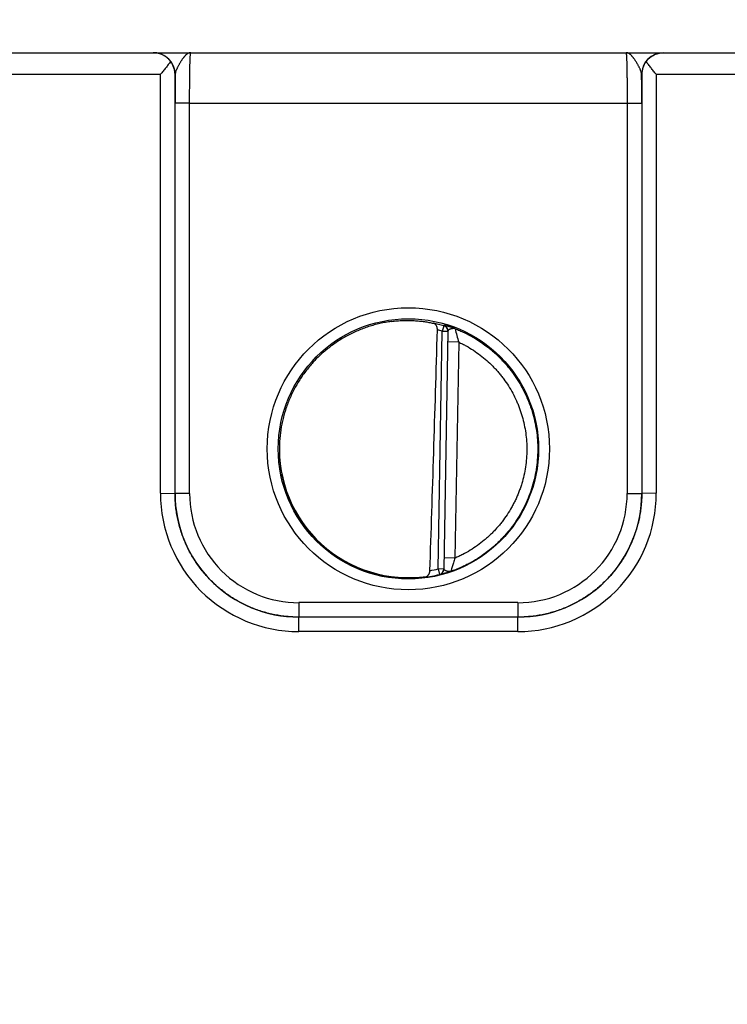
# Model space of a CAD drawing. Header units: inches. Extents: x 0 to 34, y 0 to 22.
# Tile 7 of 118: x 12.6 to 13.6, y 6.6 to 7.9. Entities that reach past the tile are written whole.
import ezdxf

# ---------------------------------------------------------------- set-up
doc = ezdxf.new("R2010")
doc.units = ezdxf.units.IN
doc.header["$LTSCALE"] = 1.87
doc.header["$MEASUREMENT"] = 0
doc.layers.get('0').update_dxf_attribs({"linetype": 'CONTINUOUS'})
doc.layers.add('DIMENSIONS', color=7, linetype='CONTINUOUS')
doc.styles.get("Standard").update_dxf_attribs({"font": 'txt', "width": 0.8})
doc.dimstyles.new('DIMSTYLE_1', dxfattribs={"dimtxt": 0.125, "dimasz": 0.18, "dimexe": 0.18, "dimexo": 0.0625, "dimgap": 0.09, "dimtad": 0, "dimtih": 1, "dimtoh": 1, "dimzin": 4, "dimdsep": 46, "dimtxsty": 'STANDARD', "dimblk": '_FILLED', "dimblk1": '_FILLED', "dimblk2": '_FILLED', "dimcen": 0.09, "dimadec": 0, "dimazin": 0, "dimtp": 0.01, "dimtm": 0.01, "dimtfac": 1, "dimtofl": 0, "dimtmove": 0, "dimatfit": 3, "dimldrblk": '_FILLED', "dimfxl": 1, "dimtolj": 1, "dimtzin": 4, "dimarcsym": 0})

# ---------------------------------------------------------------- blocks, each defined once
blk = doc.blocks.new('*D21')
at = {"layer": 'DIMENSIONS', "color": 2, "linetype": 'CONTINUOUS'}
for p, q in [((17.9524, 8.403), (17.9524, 8.5835)), ((17.7794, 8.1224), (17.9524, 8.403)), ((17.7794, 6.6766), (17.7794, 8.1224))]:
    blk.add_line(p, q, dxfattribs=at)
at = {"layer": 'DIMENSIONS', "color": 2, "linetype": 'CONTINUOUS', "insert": (17.8899, 8.646), "char_height": 0.125, "width": 1.325, "attachment_point": 1, "rotation": 90, "line_spacing_factor": 0.9}
blk.add_mtext('12.08{\\Ftxt.shx;\\W1.000000;\\H0.125000; }[306.8]', dxfattribs=at)
blk = doc.blocks.new('_FILLED')
at = {"color": 0, "linetype": 'BYBLOCK'}
blk.add_solid([(0, 0), (-1, 0.1736), (-1, -0.1736)], dxfattribs=at)
blk = doc.blocks.new('*D24')
at = {"layer": 'DIMENSIONS', "color": 2, "linetype": 'CONTINUOUS'}
blk.add_line((17.622, 6.2695), (17.622, 8.5835), dxfattribs=at)
at = {"layer": 'DIMENSIONS', "color": 2, "linetype": 'CONTINUOUS', "insert": (17.5595, 8.646), "char_height": 0.125, "width": 1.325, "attachment_point": 1, "rotation": 90, "line_spacing_factor": 0.9}
blk.add_mtext('11.92{\\Ftxt.shx;\\W1.000000;\\H0.125000; }[302.8]', dxfattribs=at)

msp = doc.modelspace()

# ---------------------------------------------------------------- linework, layer by layer
at = {"color": 7, "linetype": 'CONTINUOUS'}
for p, q in [((9.7833, 7.896), (17.563, 7.896)), ((12.5514, 7.8663), (12.8007, 7.8663)), ((12.8007, 7.291), (12.8007, 7.8663)), ((12.8207, 7.2908), (12.8207, 7.866)), ((12.8209, 7.866), (12.8207, 7.866)), ((13.4614, 7.866), (13.4612, 7.866)), ((13.4614, 7.866), (13.4614, 7.2908)), ((13.4814, 7.8663), (13.7307, 7.8663)), ((13.4814, 7.8663), (13.4814, 7.291)), ((12.8207, 7.2908), (12.8207, 7.8268)), ((12.8407, 7.8266), (12.8207, 7.8268)), ((12.8407, 7.2906), (12.8407, 7.8266)), ((12.8407, 7.8266), (13.4414, 7.8266)), ((13.4414, 7.8266), (13.4614, 7.8268)), ((13.4414, 7.8266), (13.4414, 7.2906)), ((13.4614, 7.8268), (13.4614, 7.2908)), ((13.1897, 7.5209), (13.1875, 7.5133)), ((13.1897, 7.5214), (13.1897, 7.5209)), ((13.1818, 7.187), (13.1875, 7.5133)), ((13.1954, 7.5132), (13.1875, 7.5133)), ((13.1954, 7.5137), (13.1897, 7.1867)), ((13.2101, 7.4986), (13.1951, 7.4988)), ((13.2101, 7.4986), (13.2049, 7.2018)), ((12.8007, 7.291), (12.8207, 7.2908)), ((12.8407, 7.2906), (12.8207, 7.2908)), ((13.4414, 7.2906), (13.4614, 7.2908)), ((13.4814, 7.291), (13.4614, 7.2908)), ((13.2049, 7.2018), (13.1899, 7.2021)), ((13.1897, 7.1869), (13.1818, 7.187)), ((13.1818, 7.187), (13.1837, 7.1794)), ((13.1837, 7.1792), (13.1837, 7.1794)), ((13.2914, 7.1407), (12.9907, 7.1407)), ((12.9907, 7.1407), (12.9907, 7.1208)), ((13.2914, 7.1407), (13.2914, 7.1208)), ((13.2914, 7.1208), (12.9907, 7.1208)), ((13.2914, 7.1208), (12.9907, 7.1208)), ((12.9907, 7.101), (12.9907, 7.1208)), ((13.2914, 7.101), (13.2914, 7.1208)), ((13.2914, 7.101), (12.9907, 7.101))]:
    msp.add_line(p, q, dxfattribs=at)
for centre, radius in [((13.141, 7.352), 0.1937), ((13.141, 7.3519), 0.1787)]:
    msp.add_circle(centre, radius, dxfattribs=at)
for centre, radius, start, end in [((12.7909, 7.866), 0.03, 0.0038, 89.8584), ((13.4912, 7.866), 0.03, 90.1415, 179.9963), ((17.3582, 7.8282), 4.5375, 179.5222, 180.0174), ((8.7815, 7.8276), 4.6799, 359.9898, 0.47), ((13.1408, 7.3499), 0.1779, 74.0687, 78.9234), ((13.1875, 7.5139), 0.00787, 359.0074, 74.1117), ((13.1875, 7.5133), 0.00787, 359.0007, 74.0857), ((13.1409, 7.35), 0.1699, 74.0681, 76.3603), ((13.4818, 7.5801), 0.2837, 192.8721, 196.7125), ((12.9906, 7.291), 0.19, 179.9978, 270.0047), ((12.9907, 7.2908), 0.17, 179.9996, 270.0028), ((12.9907, 7.2906), 0.15, 179.9978, 270.0047), ((13.2914, 7.291), 0.19, 269.9953, 0.0022), ((13.2914, 7.2908), 0.17, 269.9972, 0.0005), ((13.2914, 7.2906), 0.15, 269.9953, 0.0022), ((13.1408, 7.3522), 0.1702, 280.096, 283.9432), ((13.1818, 7.187), 0.00787, 283.9412, 358.9999), ((13.1818, 7.1868), 0.00787, 283.914, 358.9991), ((13.1408, 7.3522), 0.1781, 277.0014, 283.9435)]:
    msp.add_arc(centre, radius, start, end, dxfattribs=at)
for centre, major_axis, ratio, start_param, end_param in [((13.1627, 10.1094), (-0.078, -4.4688), 0.01745, 0.857621, 0.951729), ((13.141, 7.3521), (0, 0.1771), 1, 1.521607, 3.283994)]:
    msp.add_ellipse(centre, major_axis=major_axis, ratio=ratio, start_param=start_param, end_param=end_param, dxfattribs=at)
for points, knots in [([(12.8146, 7.8838), (12.8142, 7.8843), (12.8135, 7.8853), (12.8122, 7.8867), (12.8109, 7.8881), (12.8091, 7.8897), (12.8067, 7.8914), (12.8041, 7.8928), (12.8021, 7.8938), (12.8005, 7.8944), (12.799, 7.8949), (12.7974, 7.8953), (12.7958, 7.8956), (12.7942, 7.8958), (12.7925, 7.896), (12.7915, 7.896), (12.7909, 7.896)], [0, 0, 0, 0, 0.070576, 0.139538, 0.206998, 0.273072, 0.401496, 0.525839, 0.586793, 0.647064, 0.706757, 0.765974, 0.824811, 0.883366, 0.941733, 1, 1, 1, 1]), ([(12.8146, 7.8838), (12.8141, 7.8831), (12.8131, 7.8817), (12.8114, 7.8796), (12.8097, 7.8774), (12.808, 7.8752), (12.8062, 7.873), (12.8038, 7.87), (12.8019, 7.8678), (12.8007, 7.8663)], [0, 0, 0, 0, 0.11509, 0.234511, 0.357363, 0.482891, 0.610453, 0.739488, 1, 1, 1, 1]), ([(12.8207, 7.866), (12.8207, 7.8668), (12.8206, 7.8683), (12.8203, 7.8706), (12.8198, 7.8729), (12.8192, 7.8751), (12.8183, 7.8774), (12.8173, 7.8796), (12.8161, 7.8817), (12.8151, 7.8831), (12.8146, 7.8838)], [0, 0, 0, 0, 0.120429, 0.24137, 0.363207, 0.486333, 0.611153, 0.738084, 0.867555, 1, 1, 1, 1]), ([(12.8423, 7.896), (12.842, 7.896), (12.8415, 7.896), (12.8408, 7.8959), (12.84, 7.8957), (12.8393, 7.8954), (12.8385, 7.895), (12.8379, 7.8947), (12.8374, 7.8943), (12.8371, 7.8941), (12.8367, 7.8938), (12.8362, 7.8934), (12.8355, 7.8928), (12.8348, 7.8921), (12.834, 7.8913), (12.8333, 7.8904), (12.8327, 7.8896), (12.8322, 7.889), (12.8316, 7.8883), (12.831, 7.8875), (12.8302, 7.8864), (12.8295, 7.8852), (12.8287, 7.8841), (12.828, 7.8828), (12.8272, 7.8816), (12.8265, 7.8803), (12.8258, 7.879), (12.8251, 7.8777), (12.8244, 7.8764), (12.8237, 7.875), (12.8231, 7.8737), (12.8225, 7.8724), (12.822, 7.871), (12.8216, 7.87), (12.8214, 7.8691), (12.8212, 7.8683), (12.821, 7.8672), (12.8209, 7.8664), (12.8209, 7.866)], [0, 0, 0, 0, 0.019196, 0.038662, 0.058565, 0.079115, 0.10053, 0.122928, 0.134526, 0.146405, 0.15858, 0.171065, 0.196981, 0.224161, 0.252622, 0.282367, 0.313368, 0.329326, 0.345579, 0.378942, 0.413388, 0.448832, 0.485179, 0.522314, 0.560115, 0.598437, 0.637129, 0.676022, 0.714925, 0.753634, 0.79193, 0.829576, 0.866322, 0.90193, 0.919237, 0.936175, 0.968884, 1, 1, 1, 1]), ([(12.8407, 7.8266), (12.8407, 7.8289), (12.8407, 7.8334), (12.8407, 7.8402), (12.8408, 7.8467), (12.8408, 7.8531), (12.8409, 7.8593), (12.841, 7.8651), (12.841, 7.8705), (12.8411, 7.8756), (12.8412, 7.8795), (12.8413, 7.8823), (12.8414, 7.8843), (12.8414, 7.8861), (12.8415, 7.8878), (12.8416, 7.8893), (12.8416, 7.8907), (12.8417, 7.8919), (12.8418, 7.8928), (12.8418, 7.8935), (12.8419, 7.8939), (12.8419, 7.8943), (12.8419, 7.8947), (12.842, 7.895), (12.842, 7.8953), (12.8421, 7.8955), (12.8421, 7.8956), (12.8421, 7.8958), (12.8421, 7.8958), (12.8422, 7.8959), (12.8422, 7.8959), (12.8422, 7.896), (12.8422, 7.896), (12.8422, 7.896), (12.8422, 7.896), (12.8422, 7.896), (12.8423, 7.896)], [0, 0, 0, 0, 0.098183, 0.195346, 0.290565, 0.382933, 0.47157, 0.555633, 0.634321, 0.706886, 0.772639, 0.802763, 0.830956, 0.857151, 0.881285, 0.903302, 0.92315, 0.940782, 0.95616, 0.962991, 0.969246, 0.974922, 0.980015, 0.984523, 0.988445, 0.991781, 0.994531, 0.995688, 0.9967, 0.99757, 0.998298, 0.998891, 0.999357, 0.999547, 0.999714, 1, 1, 1, 1]), ([(13.4398, 7.896), (13.4398, 7.896), (13.4398, 7.896), (13.4399, 7.896), (13.4399, 7.896), (13.4399, 7.896), (13.4399, 7.8959), (13.4399, 7.8959), (13.4399, 7.8958), (13.44, 7.8958), (13.44, 7.8956), (13.44, 7.8955), (13.4401, 7.8953), (13.4401, 7.895), (13.4401, 7.8947), (13.4402, 7.8943), (13.4402, 7.8939), (13.4402, 7.8935), (13.4403, 7.8928), (13.4404, 7.8919), (13.4404, 7.8907), (13.4405, 7.8893), (13.4406, 7.8878), (13.4406, 7.8861), (13.4407, 7.8843), (13.4408, 7.8823), (13.4408, 7.8795), (13.4409, 7.8756), (13.441, 7.8705), (13.4411, 7.8651), (13.4412, 7.8593), (13.4413, 7.8531), (13.4413, 7.8467), (13.4414, 7.8402), (13.4414, 7.8334), (13.4414, 7.8289), (13.4414, 7.8266)], [0, 0, 0, 0, 0.000286, 0.000453, 0.000643, 0.001109, 0.001702, 0.002431, 0.0033, 0.004312, 0.005469, 0.008219, 0.011555, 0.015477, 0.019986, 0.025079, 0.030755, 0.03701, 0.043841, 0.059218, 0.076851, 0.096699, 0.118716, 0.142851, 0.169045, 0.197238, 0.227362, 0.293115, 0.365681, 0.444369, 0.528431, 0.617068, 0.709435, 0.804654, 0.901818, 1, 1, 1, 1]), ([(13.4612, 7.866), (13.4612, 7.8664), (13.4611, 7.8672), (13.4609, 7.8683), (13.4607, 7.8691), (13.4604, 7.87), (13.4601, 7.871), (13.4596, 7.8724), (13.459, 7.8737), (13.4584, 7.875), (13.4577, 7.8764), (13.457, 7.8777), (13.4563, 7.879), (13.4556, 7.8803), (13.4548, 7.8816), (13.4541, 7.8828), (13.4533, 7.8841), (13.4526, 7.8852), (13.4518, 7.8864), (13.4511, 7.8875), (13.4504, 7.8883), (13.4499, 7.889), (13.4494, 7.8896), (13.4488, 7.8904), (13.448, 7.8913), (13.4473, 7.8921), (13.4465, 7.8928), (13.4459, 7.8934), (13.4454, 7.8938), (13.445, 7.8941), (13.4447, 7.8943), (13.4442, 7.8947), (13.4435, 7.895), (13.4428, 7.8954), (13.4421, 7.8957), (13.4413, 7.8959), (13.4406, 7.896), (13.4401, 7.896), (13.4398, 7.896)], [0, 0, 0, 0, 0.031119, 0.063826, 0.080763, 0.09807, 0.133679, 0.170425, 0.208071, 0.246367, 0.285075, 0.323979, 0.362872, 0.401563, 0.439886, 0.477686, 0.514822, 0.551168, 0.586613, 0.621059, 0.654421, 0.670674, 0.686632, 0.717634, 0.747378, 0.775839, 0.80302, 0.828936, 0.841421, 0.853597, 0.865476, 0.877074, 0.89947, 0.920884, 0.941435, 0.961339, 0.980808, 1, 1, 1, 1]), ([(13.4675, 7.8838), (13.4669, 7.8831), (13.466, 7.8817), (13.4648, 7.8796), (13.4638, 7.8774), (13.4629, 7.8751), (13.4623, 7.8729), (13.4618, 7.8706), (13.4615, 7.8683), (13.4614, 7.8668), (13.4614, 7.866)], [0, 0, 0, 0, 0.132445, 0.261916, 0.388847, 0.513667, 0.636793, 0.75863, 0.879571, 1, 1, 1, 1]), ([(13.4675, 7.8838), (13.4678, 7.8843), (13.4686, 7.8853), (13.4703, 7.8872), (13.4725, 7.8893), (13.4754, 7.8914), (13.4784, 7.8931), (13.4811, 7.8942), (13.4832, 7.8949), (13.4848, 7.8953), (13.4864, 7.8956), (13.488, 7.8959), (13.4896, 7.896), (13.4907, 7.896), (13.4912, 7.896)], [0, 0, 0, 0, 0.070595, 0.139571, 0.273057, 0.401489, 0.525834, 0.647012, 0.706708, 0.765928, 0.824772, 0.883336, 0.941714, 1, 1, 1, 1]), ([(13.4814, 7.8663), (13.4802, 7.8678), (13.4783, 7.87), (13.4759, 7.873), (13.4741, 7.8752), (13.4724, 7.8774), (13.4707, 7.8796), (13.469, 7.8817), (13.468, 7.8831), (13.4675, 7.8838)], [0, 0, 0, 0, 0.260512, 0.389547, 0.517109, 0.642637, 0.765489, 0.88491, 1, 1, 1, 1]), ([(13.1176, 7.5268), (13.115, 7.5265), (13.1097, 7.5257), (13.1019, 7.5241), (13.0941, 7.5221), (13.0865, 7.5198), (13.0789, 7.5172), (13.0715, 7.5142), (13.0642, 7.5109), (13.0547, 7.5061), (13.0433, 7.4992), (13.0325, 7.4914), (13.0243, 7.4846), (13.0184, 7.4792), (13.0127, 7.4735), (13.0074, 7.4676), (13.0023, 7.4614), (12.9974, 7.4551), (12.9929, 7.4485), (12.9887, 7.4417), (12.9847, 7.4347), (12.9811, 7.4276), (12.9778, 7.4203), (12.9749, 7.4129), (12.9723, 7.4053), (12.97, 7.3976), (12.9681, 7.3899), (12.966, 7.3794), (12.9643, 7.3662), (12.9638, 7.3555), (12.9639, 7.3502)], [0, 0, 0, 0, 0.031255, 0.062509, 0.093763, 0.125017, 0.156271, 0.187525, 0.218779, 0.250033, 0.312524, 0.375014, 0.406266, 0.437519, 0.468771, 0.500023, 0.531275, 0.562526, 0.593778, 0.625029, 0.65628, 0.687531, 0.718781, 0.750032, 0.781282, 0.812532, 0.843782, 0.875032, 0.937516, 1, 1, 1, 1]), ([(13.1176, 7.5268), (13.1203, 7.5272), (13.1256, 7.5278), (13.1336, 7.5283), (13.1414, 7.5284), (13.1489, 7.5281), (13.1561, 7.5275), (13.1629, 7.5267), (13.1691, 7.5257), (13.1731, 7.5249), (13.175, 7.5244)], [0, 0, 0, 0, 0.140151, 0.278822, 0.414485, 0.545659, 0.670975, 0.789193, 0.899204, 1, 1, 1, 1]), ([(13.1809, 7.5151), (13.1809, 7.5154), (13.1809, 7.516), (13.1808, 7.5169), (13.1807, 7.5178), (13.1805, 7.5186), (13.1803, 7.5194), (13.1799, 7.5204), (13.1794, 7.5213), (13.1788, 7.522), (13.1783, 7.5226), (13.1778, 7.523), (13.1773, 7.5234), (13.1768, 7.5238), (13.1762, 7.5241), (13.1756, 7.5243), (13.1752, 7.5244), (13.175, 7.5244)], [0, 0, 0, 0, 0.0763, 0.151748, 0.225661, 0.297551, 0.367107, 0.434175, 0.56075, 0.620618, 0.678457, 0.734548, 0.789201, 0.842745, 0.895512, 0.947827, 1, 1, 1, 1]), ([(13.2053, 7.5169), (13.2047, 7.5171), (13.2036, 7.5175), (13.2021, 7.5181), (13.2006, 7.5186), (13.1991, 7.5191), (13.1977, 7.5195), (13.1964, 7.5199), (13.1952, 7.5202), (13.1941, 7.5205), (13.1931, 7.5208), (13.1924, 7.521), (13.1918, 7.5211), (13.1915, 7.5212), (13.1911, 7.5213), (13.1908, 7.5213), (13.1906, 7.5214), (13.1903, 7.5214), (13.1902, 7.5214), (13.19, 7.5215), (13.19, 7.5215), (13.1899, 7.5215), (13.1898, 7.5215), (13.1898, 7.5215), (13.1897, 7.5215), (13.1897, 7.5215), (13.1897, 7.5215), (13.1897, 7.5215), (13.1897, 7.5215), (13.1897, 7.5215), (13.1897, 7.5214), (13.1897, 7.5214)], [0, 0, 0, 0, 0.106469, 0.209215, 0.30769, 0.401402, 0.489895, 0.572716, 0.649439, 0.719631, 0.782874, 0.83875, 0.8638, 0.88686, 0.90788, 0.926817, 0.943628, 0.958272, 0.970712, 0.976098, 0.980922, 0.985184, 0.988881, 0.992014, 0.994586, 0.99661, 0.998113, 0.99869, 0.999173, 0.999594, 1, 1, 1, 1]), ([(13.2053, 7.5169), (13.205, 7.517), (13.2046, 7.5171), (13.2041, 7.5172), (13.2037, 7.5172), (13.2033, 7.5172), (13.2029, 7.5172), (13.2024, 7.5172), (13.2019, 7.5171), (13.2013, 7.517), (13.2008, 7.5169), (13.2004, 7.5168), (13.2, 7.5167), (13.1996, 7.5166), (13.1992, 7.5165), (13.1988, 7.5163), (13.1985, 7.5162), (13.1981, 7.5161), (13.1978, 7.5159), (13.1975, 7.5158), (13.1972, 7.5156), (13.1969, 7.5155), (13.1966, 7.5153), (13.1964, 7.5152), (13.1962, 7.515), (13.196, 7.5148), (13.1958, 7.5147), (13.1956, 7.5145), (13.1955, 7.5143), (13.1954, 7.5141), (13.1954, 7.5139), (13.1954, 7.5138), (13.1954, 7.5137)], [0, 0, 0, 0, 0.072892, 0.109166, 0.145605, 0.182244, 0.219085, 0.256234, 0.293674, 0.368921, 0.406577, 0.44413, 0.481452, 0.518379, 0.554777, 0.590536, 0.62552, 0.659591, 0.692628, 0.724515, 0.755141, 0.784409, 0.812233, 0.838544, 0.863305, 0.886507, 0.908179, 0.928423, 0.947416, 0.965412, 0.982785, 1, 1, 1, 1]), ([(13.2053, 7.5169), (13.2073, 7.5161), (13.2115, 7.5144), (13.2196, 7.5107), (13.2295, 7.5056), (13.2408, 7.4985), (13.2498, 7.4919), (13.2567, 7.4862), (13.2617, 7.4818), (13.2665, 7.4771), (13.2711, 7.4723), (13.2756, 7.4673), (13.2813, 7.4605), (13.2879, 7.4515), (13.295, 7.4402), (13.3002, 7.4303), (13.3039, 7.4222), (13.3065, 7.416), (13.3088, 7.4097), (13.3116, 7.4012), (13.3144, 7.3905), (13.3169, 7.3773), (13.3184, 7.364), (13.3187, 7.3551), (13.3186, 7.3506)], [0, 0, 0, 0, 0.031253, 0.062507, 0.125003, 0.187499, 0.249995, 0.281248, 0.312501, 0.343755, 0.375008, 0.406262, 0.437515, 0.500011, 0.562507, 0.625003, 0.656256, 0.68751, 0.718763, 0.750017, 0.812513, 0.875008, 0.937504, 1, 1, 1, 1]), ([(13.2101, 7.4986), (13.2119, 7.4977), (13.2153, 7.496), (13.2221, 7.4924), (13.2303, 7.4874), (13.2397, 7.4807), (13.2487, 7.4734), (13.2557, 7.4668), (13.261, 7.4612), (13.2648, 7.4569), (13.2685, 7.4524), (13.2731, 7.4463), (13.2786, 7.4383), (13.2844, 7.4284), (13.2886, 7.4197), (13.2917, 7.4127), (13.2938, 7.4073), (13.2956, 7.4018), (13.2979, 7.3945), (13.3002, 7.3851), (13.3022, 7.3737), (13.3034, 7.3622), (13.3037, 7.3545), (13.3036, 7.3507)], [0, 0, 0, 0, 0.031253, 0.062507, 0.125004, 0.187501, 0.249998, 0.312494, 0.343748, 0.375001, 0.406255, 0.437508, 0.500005, 0.562502, 0.624999, 0.656252, 0.687506, 0.718759, 0.750012, 0.812509, 0.875006, 0.937503, 1, 1, 1, 1]), ([(12.9639, 7.3502), (12.9639, 7.3451), (12.9644, 7.3347), (12.9662, 7.3219), (12.9682, 7.3118), (12.9701, 7.3043), (12.9723, 7.2969), (12.9749, 7.2896), (12.9777, 7.2824), (12.9809, 7.2753), (12.9843, 7.2684), (12.9893, 7.2594), (12.9964, 7.2485), (13.0043, 7.2383), (13.0111, 7.2306), (13.0165, 7.225), (13.0221, 7.2197), (13.0299, 7.213), (13.0402, 7.2052), (13.0512, 7.1983), (13.0603, 7.1934), (13.0672, 7.19), (13.0743, 7.187), (13.0816, 7.1842), (13.0889, 7.1818), (13.0964, 7.1796), (13.1039, 7.1779), (13.109, 7.1769), (13.1115, 7.1765)], [0, 0, 0, 0, 0.062486, 0.124973, 0.156224, 0.187475, 0.218726, 0.249977, 0.281228, 0.31248, 0.343731, 0.374983, 0.437473, 0.499963, 0.531216, 0.562469, 0.593722, 0.624975, 0.687468, 0.749961, 0.781216, 0.81247, 0.843725, 0.874979, 0.906234, 0.93749, 0.968745, 1, 1, 1, 1]), ([(13.3186, 7.3506), (13.3186, 7.3461), (13.3182, 7.337), (13.3166, 7.3234), (13.3139, 7.31), (13.3102, 7.2968), (13.3055, 7.2839), (13.2999, 7.2715), (13.2932, 7.2595), (13.2857, 7.2481), (13.2788, 7.239), (13.2728, 7.2322), (13.2681, 7.2272), (13.2632, 7.2224), (13.2565, 7.2162), (13.2476, 7.2091), (13.2364, 7.2013), (13.2265, 7.1955), (13.2184, 7.1914), (13.2122, 7.1886), (13.2059, 7.1859), (13.2016, 7.1844), (13.1994, 7.1836)], [0, 0, 0, 0, 0.062497, 0.124994, 0.187491, 0.249988, 0.312485, 0.374982, 0.43748, 0.499977, 0.562474, 0.593728, 0.624983, 0.656237, 0.687491, 0.749988, 0.812486, 0.874983, 0.906237, 0.937491, 0.968746, 1, 1, 1, 1]), ([(13.3036, 7.3507), (13.3036, 7.3468), (13.3033, 7.3389), (13.302, 7.3271), (13.2998, 7.3155), (13.2973, 7.306), (13.2948, 7.2985), (13.2928, 7.2929), (13.2906, 7.2874), (13.2882, 7.282), (13.2856, 7.2767), (13.2818, 7.2698), (13.2767, 7.2614), (13.2709, 7.2534), (13.266, 7.2472), (13.2621, 7.2428), (13.2581, 7.2384), (13.2539, 7.2343), (13.2496, 7.2302), (13.2436, 7.2251), (13.2358, 7.2191), (13.226, 7.2125), (13.2174, 7.2077), (13.2103, 7.2042), (13.2067, 7.2026), (13.2049, 7.2018)], [0, 0, 0, 0, 0.062495, 0.124991, 0.187486, 0.249982, 0.281235, 0.312488, 0.343741, 0.374993, 0.406246, 0.437499, 0.499995, 0.56249, 0.593743, 0.624996, 0.656249, 0.687502, 0.718755, 0.750008, 0.812503, 0.874999, 0.937494, 0.968747, 1, 1, 1, 1]), ([(12.8207, 7.2908), (12.8207, 7.2908), (12.8207, 7.2908), (12.8207, 7.2908), (12.8207, 7.2908), (12.8207, 7.2908), (12.8207, 7.2908)], [0, 0, 0, 0, 0.269142, 0.532263, 0.767297, 1, 1, 1, 1]), ([(12.9907, 7.1208), (12.9879, 7.1208), (12.9823, 7.121), (12.974, 7.1216), (12.9657, 7.1226), (12.9575, 7.124), (12.9493, 7.1259), (12.9413, 7.1281), (12.9334, 7.1307), (12.9256, 7.1337), (12.918, 7.1371), (12.9105, 7.1408), (12.9032, 7.145), (12.8962, 7.1494), (12.8894, 7.1542), (12.8828, 7.1594), (12.8765, 7.1648), (12.8704, 7.1706), (12.8647, 7.1766), (12.8592, 7.1829), (12.8541, 7.1895), (12.8493, 7.1963), (12.8448, 7.2034), (12.8407, 7.2106), (12.8369, 7.2181), (12.8336, 7.2257), (12.8306, 7.2335), (12.8279, 7.2414), (12.8257, 7.2495), (12.8239, 7.2576), (12.8225, 7.2659), (12.8214, 7.2741), (12.8208, 7.2825), (12.8207, 7.288), (12.8207, 7.2908)], [0, 0, 0, 0, 0.031251, 0.062501, 0.093752, 0.125003, 0.156254, 0.187504, 0.218755, 0.250006, 0.281256, 0.312507, 0.343757, 0.375008, 0.406258, 0.437509, 0.468759, 0.500009, 0.531259, 0.562509, 0.593759, 0.625009, 0.656258, 0.687508, 0.718758, 0.750007, 0.781256, 0.812506, 0.843755, 0.875004, 0.906253, 0.937502, 0.968751, 1, 1, 1, 1]), ([(13.4614, 7.2908), (13.4614, 7.288), (13.4613, 7.2825), (13.4606, 7.2741), (13.4596, 7.2659), (13.4582, 7.2576), (13.4564, 7.2495), (13.4541, 7.2414), (13.4515, 7.2335), (13.4485, 7.2257), (13.4451, 7.2181), (13.4414, 7.2106), (13.4373, 7.2034), (13.4328, 7.1963), (13.428, 7.1895), (13.4229, 7.1829), (13.4174, 7.1766), (13.4117, 7.1706), (13.4056, 7.1648), (13.3993, 7.1594), (13.3927, 7.1542), (13.3859, 7.1494), (13.3788, 7.145), (13.3716, 7.1408), (13.3641, 7.1371), (13.3565, 7.1337), (13.3487, 7.1307), (13.3408, 7.1281), (13.3327, 7.1259), (13.3246, 7.124), (13.3164, 7.1226), (13.3081, 7.1216), (13.2998, 7.121), (13.2942, 7.1208), (13.2914, 7.1208)], [0, 0, 0, 0, 0.031249, 0.062498, 0.093747, 0.124996, 0.156245, 0.187494, 0.218744, 0.249993, 0.281242, 0.312492, 0.343742, 0.374991, 0.406241, 0.437491, 0.468741, 0.499991, 0.531241, 0.562492, 0.593742, 0.624992, 0.656243, 0.687493, 0.718744, 0.749994, 0.781245, 0.812496, 0.843746, 0.874997, 0.906248, 0.937499, 0.968749, 1, 1, 1, 1]), ([(13.4614, 7.2908), (13.4614, 7.2908), (13.4614, 7.2908), (13.4614, 7.2908), (13.4614, 7.2908), (13.4614, 7.2908), (13.4614, 7.2908)], [0, 0, 0, 0, 0.271133, 0.535342, 0.768839, 1, 1, 1, 1]), ([(13.2049, 7.2018), (13.2042, 7.1997), (13.2032, 7.1966), (13.202, 7.1926), (13.2012, 7.1898), (13.2005, 7.1875), (13.2, 7.1858), (13.1997, 7.1847), (13.1996, 7.1841), (13.1995, 7.1838), (13.1995, 7.1837), (13.1994, 7.1836)], [0, 0, 0, 0, 0.34788, 0.513151, 0.665993, 0.799518, 0.905358, 0.945087, 0.974619, 0.993112, 1, 1, 1, 1]), ([(13.1625, 7.1755), (13.163, 7.1755), (13.1637, 7.1757), (13.1647, 7.176), (13.1654, 7.1763), (13.166, 7.1766), (13.1667, 7.1771), (13.1673, 7.1775), (13.1679, 7.1781), (13.1684, 7.1787), (13.1689, 7.1794), (13.1694, 7.1801), (13.1698, 7.1809), (13.1701, 7.1818), (13.1705, 7.183), (13.1706, 7.184), (13.1706, 7.1846)], [0, 0, 0, 0, 0.112026, 0.168031, 0.22427, 0.280975, 0.3384, 0.396816, 0.456504, 0.517737, 0.580768, 0.645802, 0.712967, 0.782269, 0.853544, 1, 1, 1, 1]), ([(13.1994, 7.1836), (13.1992, 7.1835), (13.1986, 7.1833), (13.1978, 7.1831), (13.197, 7.1828), (13.1959, 7.1825), (13.1947, 7.1821), (13.1932, 7.1816), (13.1918, 7.1812), (13.1905, 7.1808), (13.1893, 7.1805), (13.1882, 7.1802), (13.1873, 7.18), (13.1867, 7.1798), (13.1863, 7.1797), (13.1859, 7.1796), (13.1855, 7.1795), (13.1852, 7.1795), (13.1849, 7.1794), (13.1846, 7.1793), (13.1844, 7.1793), (13.1842, 7.1793), (13.184, 7.1792), (13.1839, 7.1792), (13.1839, 7.1792), (13.1838, 7.1792), (13.1838, 7.1792), (13.1837, 7.1792), (13.1837, 7.1792), (13.1837, 7.1792), (13.1837, 7.1792), (13.1837, 7.1792), (13.1837, 7.1792), (13.1837, 7.1792), (13.1837, 7.1792), (13.1837, 7.1792), (13.1837, 7.1792), (13.1837, 7.1792)], [0, 0, 0, 0, 0.05349, 0.106158, 0.157921, 0.208694, 0.307022, 0.400654, 0.489109, 0.571942, 0.64872, 0.719017, 0.782399, 0.811368, 0.838451, 0.863599, 0.886764, 0.9079, 0.926955, 0.943887, 0.958655, 0.971218, 0.981539, 0.985848, 0.989585, 0.992747, 0.995332, 0.996407, 0.997338, 0.998124, 0.998765, 0.999264, 0.999461, 0.999624, 0.999754, 0.999855, 1, 1, 1, 1]), ([(13.1994, 7.1836), (13.1993, 7.1836), (13.199, 7.1835), (13.1987, 7.1834), (13.1983, 7.1834), (13.1978, 7.1833), (13.1974, 7.1833), (13.197, 7.1833), (13.1966, 7.1834), (13.1962, 7.1834), (13.1958, 7.1835), (13.1954, 7.1836), (13.195, 7.1836), (13.1946, 7.1837), (13.1942, 7.1838), (13.1937, 7.184), (13.1932, 7.1842), (13.1927, 7.1843), (13.1923, 7.1845), (13.192, 7.1846), (13.1917, 7.1848), (13.1914, 7.1849), (13.191, 7.1851), (13.1907, 7.1853), (13.1904, 7.1855), (13.1902, 7.1857), (13.19, 7.1858), (13.1899, 7.186), (13.1898, 7.1862), (13.1897, 7.1863), (13.1897, 7.1865), (13.1897, 7.1866), (13.1897, 7.1867)], [0, 0, 0, 0, 0.037337, 0.074566, 0.111462, 0.148559, 0.185828, 0.22318, 0.260739, 0.298551, 0.336555, 0.374614, 0.412584, 0.450409, 0.487991, 0.525162, 0.597695, 0.632804, 0.666963, 0.700039, 0.731908, 0.762453, 0.791566, 0.845136, 0.869478, 0.892151, 0.913183, 0.932654, 0.950732, 0.967706, 0.983961, 1, 1, 1, 1]), ([(13.1625, 7.1755), (13.1587, 7.175), (13.1529, 7.1744), (13.145, 7.174), (13.1386, 7.174), (13.132, 7.1742), (13.1229, 7.1748), (13.1161, 7.1757), (13.1115, 7.1765)], [0, 0, 0, 0, 0.22139, 0.341572, 0.466911, 0.596457, 0.729199, 1, 1, 1, 1]), ([(12.9907, 7.1208), (12.9907, 7.1208), (12.9907, 7.1208), (12.9907, 7.1208), (12.9907, 7.1208)], [0, 0, 0, 0, 0.570412, 1, 1, 1, 1]), ([(13.2914, 7.1208), (13.2914, 7.1208), (13.2914, 7.1208), (13.2914, 7.1208), (13.2914, 7.1208)], [0, 0, 0, 0, 0.564412, 1, 1, 1, 1])]:
    msp.add_open_spline(points, degree=3, knots=knots, dxfattribs=at)

# ---------------------------------------------------------------- dimensions: what is measured, and where the dimension line sits
at = {"layer": 'DIMENSIONS', "color": 2, "linetype": 'CONTINUOUS'}
for feature_location, offset, dtype, origin, picture, middle in [((17.7794, 6.6766), (0.173, 1.9069), 0, (5.6991, 6.6141), '*D21', (17.9524, 9.3085)), ((17.622, 6.2695), (0, 2.314), 1, (5.6991, 6.207), '*D24', (17.622, 9.3085))]:
    dim = msp.add_ordinate_dim(feature_location=feature_location, offset=offset, dtype=dtype, origin=origin, dimstyle='DIMSTYLE_1', dxfattribs=at)
    dim.commit()
    dim.dimension.update_dxf_attribs({"geometry": picture, "text_midpoint": middle})

doc.saveas('drawing.dxf')
